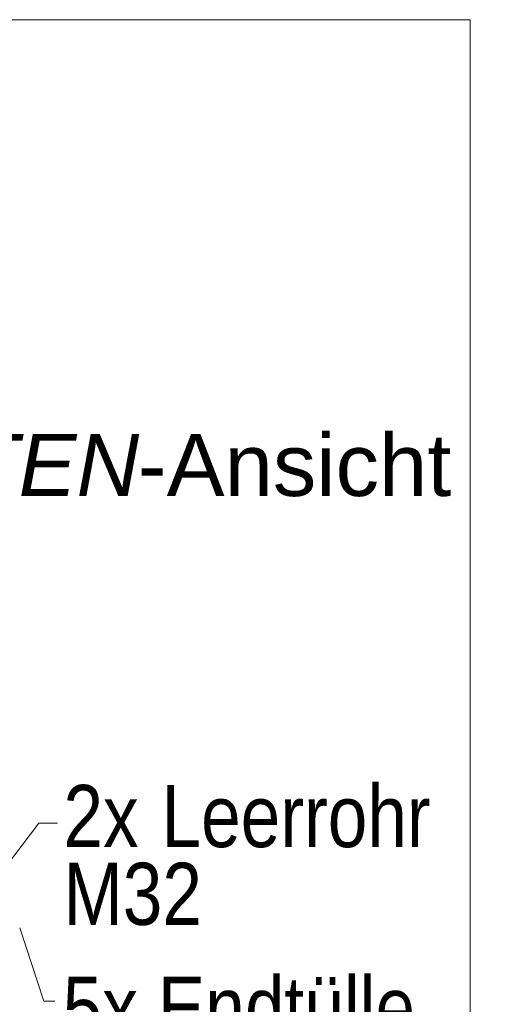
# Model space of a CAD drawing. Extents: x -720 to 300, y 62 to 1162.
# Tile 248 of 256: x 244 to 255, y 865 to 888. Entities that reach past the tile are written whole.
import ezdxf
from ezdxf.lldxf.tags import DXFTag

# ---------------------------------------------------------------- set-up
doc = ezdxf.new("R2010")
doc.units = 0
doc.layers.get('0').update_dxf_attribs({"lineweight": 13})
doc.layers.add('E_Detail_Beschriftung', color=7, linetype='Continuous', lineweight=13, true_color=0x009900)
doc.layers.add('E_Detail_Linie_Text_Bem', color=7, linetype='Continuous', lineweight=13)
doc.styles.get("Standard").update_dxf_attribs({"font": 'ARIALN.TTF'})
tags = doc.linetypes.add('fein_strichliert-A06G93Y38I', pattern=[4, 1, -2, 1]).pattern_tags.tags
tags[8:9] = [DXFTag(74, 4), DXFTag(75, 0), DXFTag(340, '0'), DXFTag(46, 0.0), DXFTag(50, 0.0), DXFTag(44, 0.0), DXFTag(45, 0.0)]
tags[6:7] = [DXFTag(74, 4), DXFTag(75, 0), DXFTag(340, '0'), DXFTag(46, 0.0), DXFTag(50, 0.0), DXFTag(44, 0.0), DXFTag(45, 0.0)]
tags[4:5] = [DXFTag(74, 4), DXFTag(75, 0), DXFTag(340, '0'), DXFTag(46, 0.0), DXFTag(50, 0.0), DXFTag(44, 0.0), DXFTag(45, 0.0)]

# ---------------------------------------------------------------- blocks, each defined once
blk = doc.blocks.new('Referenz-A06G93Y48I')
at = {"layer": 'E_Detail_Linie_Text_Bem', "linetype": 'fein_strichliert-A06G93Y38I', "ltscale": 0.65}
for p, q in [((253.805, 887.599), (191.035, 887.599)), ((253.805, 826.283), (253.805, 887.599))]:
    blk.add_line(p, q, dxfattribs=at)
at = {"layer": 'E_Detail_Linie_Text_Bem', "color": 0, "linetype": 'Continuous', "ltscale": 0.13}
for p, q in [((242.42, 867.292), (244.09, 869.5)), ((244.09, 869.5), (244.516, 869.5)), ((244.203, 865.493), (243.665, 867.141)), ((244.454, 865.493), (244.203, 865.493))]:
    blk.add_line(p, q, dxfattribs=at)
at = {"layer": 'E_Detail_Beschriftung', "linetype": 'Continuous', "lineweight": -2, "ltscale": 0.25, "char_height": 1.4, "attachment_point": 1}
for s, insert in [('{\\fArial;-Ansicht}', (246.32, 878.27)), ('{\\fArial|b0|i1;SEITEN}', (239.29, 878.27))]:
    blk.add_mtext(s, dxfattribs=dict(at, insert=insert))
at = {"layer": 'E_Detail_Beschriftung', "linetype": 'Continuous', "ltscale": 0.13, "char_height": 1.4, "attachment_point": 1}
for s, insert in [('{\\fArial Narrow;2x}', (244.647, 870.36)), ('{\\fArial Narrow;Leerrohr}', (246.856, 870.36)), ('{\\fArial Narrow;M32}', (244.647, 868.608)), ('{\\fArial Narrow;5x Endtülle}', (244.631, 866.043))]:
    blk.add_mtext(s, dxfattribs=dict(at, insert=insert))

msp = doc.modelspace()

# ---------------------------------------------------------------- block references
at = {"color": 8, "lineweight": 25, "ltscale": 0.25, "true_color": 0x808080}
msp.add_blockref('Referenz-A06G93Y48I', (0, 0), dxfattribs=at)

doc.saveas('drawing.dxf')
